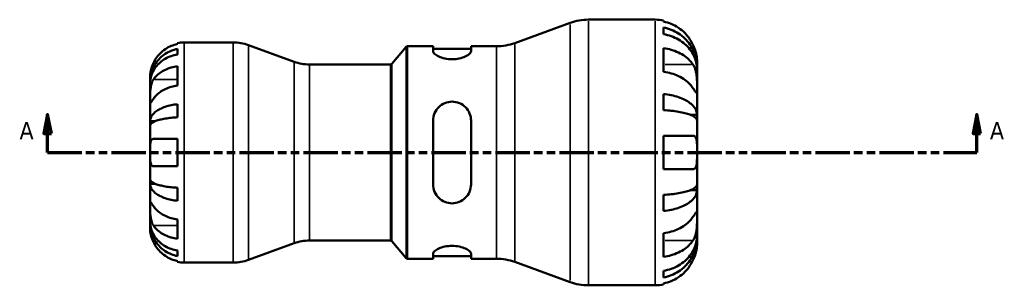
# Model space of a CAD drawing. Header units: millimetres. Extents: x 0 to 903, y -173 to 594.
# Tile 5 of 8: x 296 to 555, y 228 to 298. Entities that reach past the tile are written whole.
import ezdxf

# ---------------------------------------------------------------- set-up
doc = ezdxf.new("R2010")
doc.units = ezdxf.units.MM
doc.linetypes.add('DOUBLE_DASH_CHAIN', pattern=[1.2403, 0.6614, -0.0827, 0.1654, -0.0827, 0.1654, -0.0827])
for name, color, linetype, lineweight in [('Section Line (ANSI)', 7, 'DOUBLE_DASH_CHAIN', 70), ('Visible (ANSI)', 7, 'Continuous', 50), ('Visible Narrow (ANSI)', 7, 'Continuous', 35)]:
    doc.layers.add(name, color=color, linetype=linetype, lineweight=lineweight)
doc.styles.add('Label Text (ANSI)', font='tahoma.ttf')

# ---------------------------------------------------------------- blocks, each defined once
blk = doc.blocks.new('2dTransSection0')
at = {"layer": 'Section Line (ANSI)', "linetype": 'Continuous'}
for p, q in [((303.03, 273.43), (302.03, 268.43)), ((303.03, 268.43), (303.03, 273.43)), ((304.03, 268.43), (303.03, 273.43)), ((547.69, 273.43), (546.69, 268.43)), ((547.69, 268.43), (547.69, 273.43)), ((548.69, 268.43), (547.69, 273.43)), ((302.03, 268.43), (304.03, 268.43)), ((303.03, 263.43), (303.03, 268.43)), ((546.69, 268.43), (548.69, 268.43)), ((547.69, 263.43), (547.69, 268.43)), ((303.03, 263.43), (311.78, 263.43)), ((538.94, 263.43), (547.69, 263.43))]:
    blk.add_line(p, q, dxfattribs=at)
at = {"layer": 'Section Line (ANSI)', "linetype": 'DOUBLE_DASH_CHAIN', "ltscale": 13.586359}
blk.add_line((303.03, 263.43), (547.69, 263.43), dxfattribs=at)
at = {"layer": 'Section Line (ANSI)', "linetype": 'Continuous', "flags": 128}
for points in [[(304.03, 268.43), (303.03, 273.43), (302.03, 268.43), (304.03, 268.43)], [(548.69, 268.43), (547.69, 273.43), (546.69, 268.43), (548.69, 268.43)]]:
    blk.add_lwpolyline(points, dxfattribs=at)
at = {"layer": 'Section Line (ANSI)'}
for points in [[(304.03, 268.43), (303.03, 273.43), (302.03, 268.43), (304.03, 268.43)], [(548.69, 268.43), (547.69, 273.43), (546.69, 268.43), (548.69, 268.43)]]:
    blk.add_solid(points, dxfattribs=at)
at = {"layer": 'Section Line (ANSI)', "char_height": 4.57, "attachment_point": 7, "style": 'Label Text (ANSI)'}
for insert in [(295.66, 266.93), (551.16, 266.93)]:
    blk.add_mtext('A', dxfattribs=dict(at, insert=insert))

msp = doc.modelspace()

# ---------------------------------------------------------------- linework, layer by layer
at = {"layer": 'Visible (ANSI)'}
for p, q in [((445.42, 298.43), (463.03, 298.43)), ((465.23, 298.21), (465.23, 297.93)), ((426.04, 292.27), (440.63, 297.58)), ((465.23, 296.37), (465.23, 294.6)), ((337.23, 292.02), (337.23, 292.25)), ((337.23, 289.28), (337.23, 290.71)), ((339.03, 292.43), (351.93, 292.43)), ((367.99, 287.33), (355.9, 291.73)), ((393.68, 286.81), (397.41, 291.25)), ((397.79, 291.43), (404.52, 291.43)), ((404.52, 291.43), (404.52, 290.14)), ((404.52, 290.73), (414.52, 290.73)), ((414.52, 291.43), (421.25, 291.43)), ((414.52, 290.14), (414.52, 291.43)), ((465.23, 290.93), (465.23, 284.71)), ((337.23, 281.1), (337.23, 286.19)), ((371.95, 286.63), (393.3, 286.63)), ((474.03, 285.89), (474.01, 285.89)), ((474.03, 285.89), (474.03, 287.43)), ((474.03, 285.28), (474.03, 285.89)), ((474.03, 280.4), (474.03, 285.28)), ((330.03, 282.14), (330.03, 283.43)), ((330.03, 281.65), (330.03, 282.14)), ((330.03, 282.14), (330.05, 282.14)), ((330.03, 277.57), (330.03, 281.65)), ((474.03, 273.35), (474.03, 280.4)), ((330.03, 271.67), (330.03, 277.57)), ((465.23, 278.84), (465.23, 274.58)), ((337.23, 272.7), (337.23, 276.16)), ((474.03, 273.35), (472.33, 273.35)), ((474.03, 271.87), (474.03, 273.35)), ((330.03, 270.49), (330.03, 271.67)), ((330.03, 271.67), (331.36, 271.67)), ((330.03, 263.43), (330.03, 270.49)), ((404.52, 271.83), (404.52, 255.03)), ((414.52, 255.03), (414.52, 271.83)), ((474.03, 263.43), (474.03, 271.87)), ((330.91, 267.03), (337.23, 267.03)), ((337.23, 259.83), (337.23, 267.03)), ((465.23, 267.83), (465.23, 259.03)), ((465.23, 267.83), (472.96, 267.83)), ((330.03, 256.37), (330.03, 263.43)), ((474.03, 254.99), (474.03, 263.43)), ((337.23, 259.83), (330.91, 259.83)), ((472.96, 259.03), (465.23, 259.03)), ((330.03, 255.19), (330.03, 256.37)), ((330.03, 249.29), (330.03, 255.19)), ((330.03, 255.19), (331.36, 255.19)), ((337.23, 250.69), (337.23, 254.15)), ((474.03, 253.51), (474.03, 254.99)), ((465.23, 252.28), (465.23, 248.02)), ((474.03, 253.51), (472.33, 253.51)), ((474.03, 246.46), (474.03, 253.51)), ((330.03, 245.2), (330.03, 249.29)), ((474.03, 241.57), (474.03, 246.46)), ((330.03, 244.71), (330.03, 245.2)), ((330.03, 243.43), (330.03, 244.71)), ((330.03, 244.71), (330.05, 244.71)), ((337.23, 240.66), (337.23, 245.76)), ((465.23, 242.14), (465.23, 235.92)), ((474.03, 240.96), (474.03, 241.57)), ((367.99, 239.53), (355.9, 235.13)), ((371.95, 240.23), (393.3, 240.23)), ((393.68, 240.05), (397.41, 235.61)), ((474.03, 240.96), (474.01, 240.96)), ((474.03, 239.43), (474.03, 240.96)), ((337.23, 236.14), (337.23, 237.58)), ((404.52, 236.72), (404.52, 235.43)), ((404.52, 236.13), (414.52, 236.13)), ((414.52, 235.43), (414.52, 236.72)), ((337.23, 234.61), (337.23, 234.83)), ((339.03, 234.43), (351.93, 234.43)), ((397.79, 235.43), (404.52, 235.43)), ((414.52, 235.43), (421.25, 235.43)), ((426.04, 234.58), (440.63, 229.27)), ((465.23, 232.25), (465.23, 230.49)), ((445.42, 228.43), (463.03, 228.43)), ((465.23, 228.93), (465.23, 228.65))]:
    msp.add_line(p, q, dxfattribs=at)
for centre, radius, start, end in [((445.42, 284.43), 14, 90, 110), ((463.03, 287.43), 11, 78.463, 90), ((339.03, 283.43), 9, 90, 101.537), ((351.93, 280.83), 11.6, 70, 90), ((397.79, 290.93), 0.5, 90, 140), ((421.25, 305.43), 14, 270, 290), ((371.95, 298.23), 11.6, 250, 270), ((393.3, 287.13), 0.5, 270, 320), ((371.95, 228.63), 11.6, 90, 110), ((393.3, 239.73), 0.5, 40, 90), ((339.03, 243.43), 9, 258.463, 270), ((351.93, 246.03), 11.6, 270, 290), ((397.79, 235.93), 0.5, 220, 270), ((421.25, 221.43), 14, 70, 90), ((445.42, 242.43), 14, 250, 270), ((463.03, 239.43), 11, 270, 281.537)]:
    msp.add_arc(centre, radius, start, end, dxfattribs=at)
for points, knots in [([(472.96, 291.83), (472.74, 292.3), (472.47, 292.78), (471.76, 293.85), (471.28, 294.43), (470.32, 295.4), (469.74, 295.88), (468.51, 296.7), (467.86, 297.05), (466.62, 297.56), (465.94, 297.78), (465.23, 297.93)], [5.4153812, 5.4153812, 5.4153812, 5.4153812, 5.5657089, 5.5657089, 5.7709478, 5.7709478, 5.9747379, 5.9747379, 6.1785281, 6.1785281, 6.3757532, 6.3757532, 6.3757532, 6.3757532]), ([(465.23, 296.37), (465.94, 296.23), (466.63, 296.02), (467.87, 295.52), (468.52, 295.19), (469.76, 294.39), (470.33, 293.93), (471.29, 293), (471.76, 292.44), (472.59, 291.25), (472.93, 290.61), (473.45, 289.39), (473.68, 288.69), (473.97, 287.28), (474.03, 286.56), (474.03, 285.89)], [0.208689, 0.208689, 0.208689, 0.208689, 0.406819, 0.406819, 0.610505, 0.610505, 0.81419, 0.81419, 1.018356, 1.018356, 1.222522, 1.222522, 1.427457, 1.427457, 1.632392, 1.632392, 1.632392, 1.632392]), ([(474.03, 285.28), (474.03, 285.87), (473.97, 286.51), (473.68, 287.77), (473.45, 288.39), (472.93, 289.47), (472.59, 290.04), (471.76, 291.11), (471.29, 291.6), (470.33, 292.43), (469.76, 292.84), (468.52, 293.55), (467.87, 293.85), (466.63, 294.29), (465.94, 294.48), (465.23, 294.6)], [4.906007, 4.906007, 4.906007, 4.906007, 5.110942, 5.110942, 5.315877, 5.315877, 5.520043, 5.520043, 5.724209, 5.724209, 5.927895, 5.927895, 6.13158, 6.13158, 6.32971, 6.32971, 6.32971, 6.32971]), ([(330.03, 282.14), (330.03, 282.68), (330.09, 283.27), (330.33, 284.43), (330.51, 284.99), (330.93, 285.99), (331.21, 286.52), (331.89, 287.49), (332.28, 287.95), (333.06, 288.71), (333.53, 289.09), (334.54, 289.74), (335.08, 290.02), (336.09, 290.42), (336.66, 290.6), (337.23, 290.71)], [4.014251, 4.014251, 4.014251, 4.014251, 4.181786, 4.181786, 4.349321, 4.349321, 4.516213, 4.516213, 4.683105, 4.683105, 4.849928, 4.849928, 5.016752, 5.016752, 5.179175, 5.179175, 5.179175, 5.179175]), ([(337.23, 292.02), (336.66, 291.9), (336.1, 291.72), (335.09, 291.3), (334.55, 291.02), (333.54, 290.34), (333.08, 289.95), (332.29, 289.16), (331.9, 288.69), (331.31, 287.81), (331.09, 287.42), (330.91, 287.03)], [0.1707531, 0.1707531, 0.1707531, 0.1707531, 0.3321515, 0.3321515, 0.4988882, 0.4988882, 0.6656248, 0.6656248, 0.8335114, 0.8335114, 0.9568737, 0.9568737, 0.9568737, 0.9568737]), ([(465.23, 290.93), (465.94, 290.83), (466.62, 290.68), (467.86, 290.31), (468.51, 290.07), (469.74, 289.48), (470.32, 289.15), (471.28, 288.46), (471.76, 288.05), (472.47, 287.29), (472.74, 286.95), (472.96, 286.62)], [0.2086985, 0.2086985, 0.2086985, 0.2086985, 0.4059235, 0.4059235, 0.6097137, 0.6097137, 0.8135039, 0.8135039, 1.0187427, 1.0187427, 1.1690704, 1.1690704, 1.1690704, 1.1690704]), ([(474.03, 287.43), (474.03, 287.43), (474.03, 287.47), (474.03, 287.65), (474.03, 287.79), (474, 288.26), (473.96, 288.62), (473.82, 289.36), (473.74, 289.68), (473.58, 290.25), (473.51, 290.47), (473.36, 290.9), (473.27, 291.11), (473.12, 291.49), (473.04, 291.66), (472.96, 291.83)], [0, 0, 0, 0, 0.1067247, 0.1067247, 0.2239543, 0.2239543, 0.3931837, 0.3931837, 0.5089935, 0.5089935, 0.5826276, 0.5826276, 0.6499523, 0.6499523, 0.7050415, 0.7050415, 0.7050415, 0.7050415]), ([(337.23, 289.28), (336.66, 289.18), (336.09, 289.02), (335.08, 288.66), (334.54, 288.42), (333.53, 287.83), (333.06, 287.5), (332.28, 286.82), (331.89, 286.41), (331.21, 285.54), (330.93, 285.08), (330.51, 284.19), (330.33, 283.69), (330.09, 282.66), (330.03, 282.13), (330.03, 281.65)], [0.170753, 0.170753, 0.170753, 0.170753, 0.333177, 0.333177, 0.5, 0.5, 0.666823, 0.666823, 0.833715, 0.833715, 1.000607, 1.000607, 1.168142, 1.168142, 1.335677, 1.335677, 1.335677, 1.335677]), ([(414.52, 290.14), (414.52, 289.93), (414.39, 289.69), (413.86, 289.2), (413.47, 288.94), (412.58, 288.53), (412.03, 288.34), (410.82, 288.08), (410.15, 288.01), (408.89, 288.01), (408.23, 288.08), (407.02, 288.34), (406.47, 288.53), (405.58, 288.94), (405.18, 289.2), (404.66, 289.69), (404.52, 289.93), (404.52, 290.14)], [0.763951, 0.763951, 0.763951, 0.763951, 0.967272, 0.967272, 1.170594, 1.170594, 1.359708, 1.359708, 1.548822, 1.548822, 1.737935, 1.737935, 1.927049, 1.927049, 2.130371, 2.130371, 2.333692, 2.333692, 2.333692, 2.333692]), ([(330.91, 287.03), (330.84, 286.88), (330.78, 286.74), (330.63, 286.38), (330.55, 286.17), (330.4, 285.73), (330.33, 285.5), (330.2, 284.98), (330.15, 284.69), (330.06, 284.13), (330.05, 283.88), (330.03, 283.52), (330.03, 283.43), (330.03, 283.43)], [-0.5764765, -0.5764765, -0.5764765, -0.5764765, -0.5296868, -0.5296868, -0.4605403, -0.4605403, -0.385624, -0.385624, -0.2773083, -0.2773083, -0.1425809, -0.1425809, 0, 0, 0, 0]), ([(330.91, 282.66), (331.09, 282.93), (331.31, 283.21), (331.9, 283.84), (332.29, 284.17), (333.08, 284.73), (333.54, 285.01), (334.55, 285.48), (335.09, 285.68), (336.1, 285.98), (336.66, 286.11), (337.23, 286.19)], [4.427884, 4.427884, 4.427884, 4.427884, 4.5512464, 4.5512464, 4.7191329, 4.7191329, 4.8858696, 4.8858696, 5.0526063, 5.0526063, 5.2140047, 5.2140047, 5.2140047, 5.2140047]), ([(472.96, 286.62), (473.03, 286.51), (473.1, 286.39), (473.29, 286.05), (473.4, 285.81), (473.59, 285.29), (473.67, 285.01), (473.83, 284.3), (473.9, 283.87), (474, 282.89), (474.02, 282.34), (474.04, 281.3), (474.03, 280.81), (474.03, 280.4)], [-0.7089749, -0.7089749, -0.7089749, -0.7089749, -0.6572436, -0.6572436, -0.5660685, -0.5660685, -0.471462, -0.471462, -0.3401437, -0.3401437, -0.1744989, -0.1744989, 0, 0, 0, 0]), ([(330.03, 277.57), (330.03, 277.75), (330.03, 277.96), (330.04, 278.41), (330.04, 278.66), (330.05, 279.28), (330.07, 279.67), (330.15, 280.42), (330.2, 280.78), (330.34, 281.37), (330.41, 281.6), (330.56, 282.02), (330.65, 282.22), (330.8, 282.49), (330.85, 282.58), (330.91, 282.66)], [0, 0, 0, 0, 0.0777495, 0.0777495, 0.1608191, 0.1608191, 0.277838, 0.277838, 0.3882896, 0.3882896, 0.4654296, 0.4654296, 0.5403543, 0.5403543, 0.579532, 0.579532, 0.579532, 0.579532]), ([(472.96, 280.4), (472.74, 280.73), (472.47, 281.07), (471.76, 281.83), (471.28, 282.24), (470.32, 282.92), (469.74, 283.26), (468.51, 283.85), (467.86, 284.09), (466.62, 284.45), (465.94, 284.61), (465.23, 284.71)], [5.4153859, 5.4153859, 5.4153859, 5.4153859, 5.5657136, 5.5657136, 5.7709525, 5.7709525, 5.9747426, 5.9747426, 6.1785328, 6.1785328, 6.3757579, 6.3757579, 6.3757579, 6.3757579]), ([(337.23, 281.1), (336.66, 281.02), (336.09, 280.89), (335.08, 280.59), (334.54, 280.39), (333.53, 279.91), (333.06, 279.63), (332.28, 279.07), (331.89, 278.74), (331.31, 278.12), (331.09, 277.84), (330.91, 277.57)], [0.1707715, 0.1707715, 0.1707715, 0.1707715, 0.3331032, 0.3331032, 0.5003213, 0.5003213, 0.6675394, 0.6675394, 0.8349518, 0.8349518, 0.9568711, 0.9568711, 0.9568711, 0.9568711]), ([(474.03, 280.4), (474.03, 280.17), (474.03, 279.98), (474.03, 279.62), (474.03, 279.48), (474.01, 279.2), (473.99, 279.12), (473.9, 279.1), (473.83, 279.16), (473.66, 279.37), (473.58, 279.48), (473.39, 279.76), (473.28, 279.92), (473.1, 280.19), (473.03, 280.29), (472.96, 280.4)], [0, 0, 0, 0, 0.0945936, 0.0945936, 0.1956571, 0.1956571, 0.3386094, 0.3386094, 0.4734345, 0.4734345, 0.5676119, 0.5676119, 0.6591285, 0.6591285, 0.7083953, 0.7083953, 0.7083953, 0.7083953]), ([(330.91, 277.57), (330.85, 277.48), (330.79, 277.4), (330.64, 277.17), (330.56, 277.04), (330.4, 276.82), (330.33, 276.72), (330.2, 276.56), (330.15, 276.51), (330.06, 276.52), (330.05, 276.61), (330.03, 276.97), (330.03, 277.23), (330.03, 277.57)], [-0.5800481, -0.5800481, -0.5800481, -0.5800481, -0.5384523, -0.5384523, -0.4638379, -0.4638379, -0.3862639, -0.3862639, -0.2784027, -0.2784027, -0.1427791, -0.1427791, 0, 0, 0, 0]), ([(465.23, 278.84), (465.94, 278.76), (466.63, 278.65), (467.87, 278.39), (468.52, 278.22), (469.76, 277.8), (470.33, 277.56), (471.29, 277.07), (471.76, 276.78), (472.59, 276.15), (472.93, 275.82), (473.45, 275.18), (473.68, 274.81), (473.97, 274.07), (474.03, 273.69), (474.03, 273.35)], [0.208689, 0.208689, 0.208689, 0.208689, 0.406819, 0.406819, 0.610505, 0.610505, 0.81419, 0.81419, 1.018356, 1.018356, 1.222522, 1.222522, 1.427457, 1.427457, 1.632392, 1.632392, 1.632392, 1.632392]), ([(330.03, 271.67), (330.03, 271.95), (330.09, 272.26), (330.33, 272.87), (330.51, 273.17), (330.93, 273.69), (331.22, 273.96), (331.89, 274.48), (332.28, 274.72), (333.07, 275.11), (333.53, 275.31), (334.54, 275.65), (335.08, 275.8), (336.09, 276.01), (336.66, 276.1), (337.23, 276.16)], [4.014251, 4.014251, 4.014251, 4.014251, 4.181955, 4.181955, 4.349659, 4.349659, 4.516719, 4.516719, 4.683779, 4.683779, 4.850433, 4.850433, 5.017088, 5.017088, 5.179182, 5.179182, 5.179182, 5.179182]), ([(404.52, 271.83), (404.52, 272.47), (404.66, 273.16), (405.18, 274.4), (405.58, 274.97), (406.47, 275.83), (407.02, 276.2), (408.23, 276.7), (408.89, 276.83), (409.52, 276.83), (410.17, 276.83), (410.85, 276.7), (412.08, 276.18), (412.63, 275.79), (413.51, 274.92), (413.89, 274.36), (414.4, 273.13), (414.52, 272.46), (414.52, 271.83)], [-0.784871, -0.784871, -0.784871, -0.784871, -0.581549, -0.581549, -0.378228, -0.378228, -0.189114, -0.189114, 0, 0, 0, 0.193179, 0.193179, 0.386357, 0.386357, 0.585638, 0.585638, 0.784918, 0.784918, 0.784918, 0.784918]), ([(337.23, 272.7), (336.66, 272.67), (336.09, 272.63), (335.08, 272.52), (334.54, 272.45), (333.53, 272.28), (333.06, 272.18), (332.28, 271.99), (331.89, 271.87), (331.21, 271.62), (330.93, 271.48), (330.51, 271.22), (330.33, 271.08), (330.09, 270.78), (330.03, 270.63), (330.03, 270.49)], [0.170753, 0.170753, 0.170753, 0.170753, 0.333177, 0.333177, 0.5, 0.5, 0.666823, 0.666823, 0.833715, 0.833715, 1.000607, 1.000607, 1.168142, 1.168142, 1.335677, 1.335677, 1.335677, 1.335677]), ([(474.03, 271.87), (474.03, 272.04), (473.97, 272.23), (473.68, 272.59), (473.45, 272.77), (472.93, 273.09), (472.59, 273.25), (471.76, 273.56), (471.29, 273.7), (470.33, 273.95), (469.76, 274.06), (468.52, 274.27), (467.87, 274.36), (466.63, 274.49), (465.94, 274.54), (465.23, 274.58)], [4.906007, 4.906007, 4.906007, 4.906007, 5.110942, 5.110942, 5.315877, 5.315877, 5.520043, 5.520043, 5.724209, 5.724209, 5.927895, 5.927895, 6.13158, 6.13158, 6.32971, 6.32971, 6.32971, 6.32971]), ([(330.03, 263.43), (330.03, 263.71), (330.03, 263.99), (330.04, 264.56), (330.04, 264.84), (330.06, 265.5), (330.09, 265.86), (330.19, 266.38), (330.26, 266.56), (330.43, 266.84), (330.53, 266.93), (330.74, 267.01), (330.82, 267.03), (330.91, 267.03)], [0, 0, 0, 0, 0.0846147, 0.0846147, 0.1743424, 0.1743424, 0.3108876, 0.3108876, 0.4142718, 0.4142718, 0.5166571, 0.5166571, 0.5800547, 0.5800547, 0.5800547, 0.5800547]), ([(472.96, 267.83), (473.04, 267.83), (473.12, 267.82), (473.31, 267.76), (473.41, 267.71), (473.59, 267.54), (473.67, 267.42), (473.83, 267.07), (473.9, 266.8), (474, 266.09), (474.02, 265.63), (474.04, 264.58), (474.03, 264.01), (474.03, 263.43)], [-0.7047263, -0.7047263, -0.7047263, -0.7047263, -0.6477837, -0.6477837, -0.5621686, -0.5621686, -0.4706532, -0.4706532, -0.3388497, -0.3388497, -0.1742634, -0.1742634, 0, 0, 0, 0]), ([(330.91, 259.83), (330.78, 259.83), (330.67, 259.86), (330.46, 259.99), (330.36, 260.1), (330.21, 260.42), (330.15, 260.64), (330.07, 261.22), (330.05, 261.61), (330.03, 262.48), (330.03, 262.95), (330.03, 263.43)], [-0.5801058, -0.5801058, -0.5801058, -0.5801058, -0.4909712, -0.4909712, -0.3911055, -0.3911055, -0.2831843, -0.2831843, -0.1428878, -0.1428878, 0, 0, 0, 0]), ([(474.03, 263.43), (474.03, 263.09), (474.03, 262.76), (474.03, 262.08), (474.03, 261.75), (474, 260.92), (473.97, 260.47), (473.84, 259.84), (473.77, 259.62), (473.6, 259.34), (473.52, 259.24), (473.32, 259.1), (473.21, 259.05), (473.05, 259.03), (473.01, 259.03), (472.96, 259.03)], [-3.0542125, -3.0542125, -3.0542125, -3.0542125, -2.9540877, -2.9540877, -2.8458866, -2.8458866, -2.6737328, -2.6737328, -2.553592, -2.553592, -2.4648482, -2.4648482, -2.3739592, -2.3739592, -2.3419352, -2.3419352, -2.3419352, -2.3419352]), ([(330.03, 256.37), (330.03, 256.23), (330.09, 256.08), (330.33, 255.78), (330.51, 255.63), (330.93, 255.37), (331.22, 255.24), (331.89, 254.98), (332.28, 254.87), (333.07, 254.67), (333.53, 254.57), (334.54, 254.4), (335.08, 254.33), (336.09, 254.23), (336.66, 254.18), (337.23, 254.15)], [4.014251, 4.014251, 4.014251, 4.014251, 4.181955, 4.181955, 4.349659, 4.349659, 4.516719, 4.516719, 4.683779, 4.683779, 4.850433, 4.850433, 5.017088, 5.017088, 5.179182, 5.179182, 5.179182, 5.179182]), ([(337.23, 250.69), (336.66, 250.75), (336.09, 250.84), (335.08, 251.06), (334.54, 251.2), (333.53, 251.54), (333.07, 251.74), (332.28, 252.14), (331.89, 252.38), (331.22, 252.89), (330.93, 253.17), (330.51, 253.69), (330.33, 253.99), (330.09, 254.59), (330.03, 254.9), (330.03, 255.19)], [0.170746, 0.170746, 0.170746, 0.170746, 0.33284, 0.33284, 0.499494, 0.499494, 0.666149, 0.666149, 0.833209, 0.833209, 1.000269, 1.000269, 1.167973, 1.167973, 1.335677, 1.335677, 1.335677, 1.335677]), ([(414.52, 255.03), (414.52, 254.38), (414.39, 253.7), (413.86, 252.45), (413.47, 251.89), (412.58, 251.02), (412.03, 250.65), (410.82, 250.15), (410.15, 250.03), (408.89, 250.03), (408.23, 250.15), (407.02, 250.65), (406.47, 251.02), (405.58, 251.89), (405.18, 252.45), (404.66, 253.7), (404.52, 254.38), (404.52, 255.03)], [0.763951, 0.763951, 0.763951, 0.763951, 0.967272, 0.967272, 1.170594, 1.170594, 1.359708, 1.359708, 1.548822, 1.548822, 1.737935, 1.737935, 1.927049, 1.927049, 2.130371, 2.130371, 2.333692, 2.333692, 2.333692, 2.333692]), ([(465.23, 252.28), (465.94, 252.31), (466.63, 252.37), (467.87, 252.5), (468.52, 252.58), (469.76, 252.79), (470.33, 252.91), (471.29, 253.15), (471.76, 253.29), (472.59, 253.6), (472.93, 253.77), (473.45, 254.08), (473.68, 254.26), (473.97, 254.63), (474.03, 254.82), (474.03, 254.99)], [0.208689, 0.208689, 0.208689, 0.208689, 0.406819, 0.406819, 0.610505, 0.610505, 0.81419, 0.81419, 1.018356, 1.018356, 1.222522, 1.222522, 1.427457, 1.427457, 1.632392, 1.632392, 1.632392, 1.632392]), ([(474.03, 253.51), (474.03, 253.16), (473.97, 252.78), (473.68, 252.04), (473.45, 251.68), (472.93, 251.04), (472.59, 250.7), (471.76, 250.08), (471.29, 249.79), (470.33, 249.3), (469.76, 249.06), (468.52, 248.64), (467.87, 248.46), (466.63, 248.2), (465.94, 248.09), (465.23, 248.02)], [4.906007, 4.906007, 4.906007, 4.906007, 5.110942, 5.110942, 5.315877, 5.315877, 5.520043, 5.520043, 5.724209, 5.724209, 5.927895, 5.927895, 6.13158, 6.13158, 6.32971, 6.32971, 6.32971, 6.32971]), ([(330.03, 249.29), (330.03, 249.47), (330.03, 249.63), (330.04, 249.92), (330.04, 250.04), (330.05, 250.26), (330.07, 250.33), (330.15, 250.35), (330.2, 250.3), (330.34, 250.12), (330.41, 250.03), (330.56, 249.8), (330.65, 249.67), (330.8, 249.45), (330.85, 249.37), (330.91, 249.29)], [0, 0, 0, 0, 0.0777495, 0.0777495, 0.1608191, 0.1608191, 0.277838, 0.277838, 0.3882896, 0.3882896, 0.4654296, 0.4654296, 0.5403543, 0.5403543, 0.579532, 0.579532, 0.579532, 0.579532]), ([(330.91, 244.19), (330.85, 244.28), (330.79, 244.38), (330.64, 244.65), (330.56, 244.85), (330.4, 245.28), (330.33, 245.51), (330.2, 246.09), (330.15, 246.44), (330.06, 247.25), (330.05, 247.69), (330.03, 248.55), (330.03, 248.95), (330.03, 249.29)], [-0.5800481, -0.5800481, -0.5800481, -0.5800481, -0.5384523, -0.5384523, -0.4638379, -0.4638379, -0.3862639, -0.3862639, -0.2784027, -0.2784027, -0.1427791, -0.1427791, 0, 0, 0, 0]), ([(330.91, 249.29), (331.09, 249.01), (331.31, 248.73), (331.9, 248.11), (332.29, 247.78), (333.08, 247.22), (333.54, 246.94), (334.55, 246.46), (335.09, 246.26), (336.1, 245.96), (336.66, 245.84), (337.23, 245.76)], [4.427884, 4.427884, 4.427884, 4.427884, 4.5512464, 4.5512464, 4.7191329, 4.7191329, 4.8858696, 4.8858696, 5.0526063, 5.0526063, 5.2140047, 5.2140047, 5.2140047, 5.2140047]), ([(465.23, 242.14), (465.94, 242.25), (466.62, 242.4), (467.86, 242.76), (468.51, 243.01), (469.74, 243.59), (470.32, 243.93), (471.28, 244.61), (471.76, 245.02), (472.47, 245.78), (472.74, 246.12), (472.96, 246.46)], [0.2086985, 0.2086985, 0.2086985, 0.2086985, 0.4059235, 0.4059235, 0.6097137, 0.6097137, 0.8135039, 0.8135039, 1.0187427, 1.0187427, 1.1690704, 1.1690704, 1.1690704, 1.1690704]), ([(472.96, 246.46), (473.03, 246.57), (473.1, 246.67), (473.29, 246.95), (473.4, 247.11), (473.59, 247.38), (473.67, 247.49), (473.83, 247.69), (473.9, 247.75), (474, 247.74), (474.02, 247.62), (474.04, 247.19), (474.03, 246.87), (474.03, 246.46)], [-0.7089749, -0.7089749, -0.7089749, -0.7089749, -0.6572436, -0.6572436, -0.5660685, -0.5660685, -0.471462, -0.471462, -0.3401437, -0.3401437, -0.1744989, -0.1744989, 0, 0, 0, 0]), ([(474.03, 246.46), (474.03, 246.23), (474.03, 245.99), (474.03, 245.44), (474.03, 245.14), (474.01, 244.37), (473.99, 243.9), (473.9, 242.98), (473.83, 242.54), (473.66, 241.82), (473.58, 241.54), (473.39, 241.02), (473.28, 240.79), (473.1, 240.45), (473.03, 240.34), (472.96, 240.23)], [0, 0, 0, 0, 0.0945936, 0.0945936, 0.1956571, 0.1956571, 0.3386094, 0.3386094, 0.4734345, 0.4734345, 0.5676119, 0.5676119, 0.6591285, 0.6591285, 0.7083953, 0.7083953, 0.7083953, 0.7083953]), ([(330.03, 245.2), (330.03, 244.72), (330.09, 244.2), (330.33, 243.17), (330.51, 242.66), (330.93, 241.78), (331.21, 241.31), (331.89, 240.44), (332.28, 240.04), (333.06, 239.36), (333.53, 239.02), (334.54, 238.44), (335.08, 238.19), (336.09, 237.83), (336.66, 237.68), (337.23, 237.58)], [4.014251, 4.014251, 4.014251, 4.014251, 4.181786, 4.181786, 4.349321, 4.349321, 4.516213, 4.516213, 4.683105, 4.683105, 4.849928, 4.849928, 5.016752, 5.016752, 5.179175, 5.179175, 5.179175, 5.179175]), ([(337.23, 236.14), (336.66, 236.26), (336.09, 236.43), (335.08, 236.84), (334.54, 237.11), (333.53, 237.77), (333.06, 238.14), (332.28, 238.91), (331.89, 239.36), (331.21, 240.34), (330.93, 240.86), (330.51, 241.86), (330.33, 242.43), (330.09, 243.58), (330.03, 244.17), (330.03, 244.71)], [0.170753, 0.170753, 0.170753, 0.170753, 0.333177, 0.333177, 0.5, 0.5, 0.666823, 0.666823, 0.833715, 0.833715, 1.000607, 1.000607, 1.168142, 1.168142, 1.335677, 1.335677, 1.335677, 1.335677]), ([(337.23, 240.66), (336.66, 240.75), (336.09, 240.87), (335.08, 241.17), (334.54, 241.38), (333.53, 241.86), (333.06, 242.13), (332.28, 242.69), (331.89, 243.03), (331.31, 243.65), (331.09, 243.92), (330.91, 244.19)], [0.1707715, 0.1707715, 0.1707715, 0.1707715, 0.3331032, 0.3331032, 0.5003213, 0.5003213, 0.6675394, 0.6675394, 0.8349518, 0.8349518, 0.9568711, 0.9568711, 0.9568711, 0.9568711]), ([(330.03, 243.43), (330.03, 243.43), (330.03, 243.39), (330.04, 243.26), (330.04, 243.15), (330.06, 242.79), (330.09, 242.5), (330.2, 241.91), (330.26, 241.64), (330.39, 241.15), (330.46, 240.93), (330.62, 240.49), (330.71, 240.26), (330.84, 239.97), (330.88, 239.9), (330.91, 239.83)], [-2.4991326, -2.4991326, -2.4991326, -2.4991326, -2.4150544, -2.4150544, -2.3238473, -2.3238473, -2.1841143, -2.1841143, -2.0867477, -2.0867477, -2.0144067, -2.0144067, -1.9399427, -1.9399427, -1.916375, -1.916375, -1.916375, -1.916375]), ([(465.23, 232.25), (465.94, 232.37), (466.63, 232.56), (467.87, 233), (468.52, 233.3), (469.76, 234.01), (470.33, 234.42), (471.29, 235.25), (471.76, 235.75), (472.59, 236.81), (472.93, 237.38), (473.45, 238.47), (473.68, 239.08), (473.97, 240.34), (474.03, 240.98), (474.03, 241.57)], [0.208689, 0.208689, 0.208689, 0.208689, 0.406819, 0.406819, 0.610505, 0.610505, 0.81419, 0.81419, 1.018356, 1.018356, 1.222522, 1.222522, 1.427457, 1.427457, 1.632392, 1.632392, 1.632392, 1.632392]), ([(330.91, 239.83), (331.09, 239.44), (331.31, 239.05), (331.9, 238.17), (332.29, 237.69), (333.08, 236.9), (333.54, 236.51), (334.55, 235.83), (335.09, 235.55), (336.1, 235.13), (336.66, 234.95), (337.23, 234.83)], [4.427884, 4.427884, 4.427884, 4.427884, 4.5512464, 4.5512464, 4.7191329, 4.7191329, 4.8858696, 4.8858696, 5.0526063, 5.0526063, 5.2140047, 5.2140047, 5.2140047, 5.2140047]), ([(404.52, 236.72), (404.52, 236.92), (404.66, 237.16), (405.18, 237.66), (405.58, 237.91), (406.47, 238.32), (407.02, 238.51), (408.23, 238.77), (408.89, 238.84), (409.52, 238.84), (410.17, 238.84), (410.85, 238.77), (412.08, 238.5), (412.63, 238.3), (413.51, 237.89), (413.89, 237.64), (414.4, 237.15), (414.52, 236.92), (414.52, 236.72)], [-0.784871, -0.784871, -0.784871, -0.784871, -0.581549, -0.581549, -0.378228, -0.378228, -0.189114, -0.189114, 0, 0, 0, 0.193179, 0.193179, 0.386357, 0.386357, 0.585638, 0.585638, 0.784918, 0.784918, 0.784918, 0.784918]), ([(474.03, 240.96), (474.03, 240.3), (473.97, 239.58), (473.68, 238.16), (473.45, 237.47), (472.93, 236.25), (472.59, 235.61), (471.76, 234.41), (471.29, 233.86), (470.33, 232.93), (469.76, 232.46), (468.52, 231.67), (467.87, 231.33), (466.63, 230.84), (465.94, 230.62), (465.23, 230.49)], [4.906007, 4.906007, 4.906007, 4.906007, 5.110942, 5.110942, 5.315877, 5.315877, 5.520043, 5.520043, 5.724209, 5.724209, 5.927895, 5.927895, 6.13158, 6.13158, 6.32971, 6.32971, 6.32971, 6.32971]), ([(472.96, 240.23), (472.74, 239.9), (472.47, 239.56), (471.76, 238.8), (471.28, 238.39), (470.32, 237.71), (469.74, 237.37), (468.51, 236.79), (467.86, 236.54), (466.62, 236.18), (465.94, 236.02), (465.23, 235.92)], [5.4153859, 5.4153859, 5.4153859, 5.4153859, 5.5657136, 5.5657136, 5.7709525, 5.7709525, 5.9747426, 5.9747426, 6.1785328, 6.1785328, 6.3757579, 6.3757579, 6.3757579, 6.3757579]), ([(472.96, 235.03), (473.04, 235.2), (473.12, 235.38), (473.31, 235.82), (473.41, 236.08), (473.59, 236.63), (473.67, 236.9), (473.83, 237.54), (473.9, 237.89), (474, 238.57), (474.02, 238.88), (474.04, 239.31), (474.03, 239.43), (474.03, 239.43)], [-0.7047263, -0.7047263, -0.7047263, -0.7047263, -0.6477837, -0.6477837, -0.5621686, -0.5621686, -0.4706532, -0.4706532, -0.3388497, -0.3388497, -0.1742634, -0.1742634, 0, 0, 0, 0]), ([(465.23, 228.93), (465.94, 229.07), (466.62, 229.29), (467.86, 229.8), (468.51, 230.15), (469.74, 230.98), (470.32, 231.46), (471.28, 232.42), (471.76, 233), (472.47, 234.08), (472.74, 234.55), (472.96, 235.03)], [0.2086985, 0.2086985, 0.2086985, 0.2086985, 0.4059235, 0.4059235, 0.6097137, 0.6097137, 0.8135039, 0.8135039, 1.0187427, 1.0187427, 1.1690704, 1.1690704, 1.1690704, 1.1690704])]:
    msp.add_open_spline(points, degree=3, knots=knots, dxfattribs=at)
at = {"layer": 'Visible Narrow (ANSI)'}
for p, q in [((440.63, 229.69), (440.63, 297.16)), ((445.42, 298), (445.42, 228.86)), ((463.03, 228.86), (463.03, 298)), ((339.03, 234.78), (339.03, 292.07)), ((351.93, 234.78), (351.93, 292.07)), ((355.9, 291.38), (355.9, 235.48)), ((397.41, 235.95), (397.41, 290.91)), ((397.79, 291.08), (397.79, 235.77)), ((421.25, 235.77), (421.25, 291.08)), ((426.04, 291.92), (426.04, 234.94)), ((367.99, 239.82), (367.99, 287.03)), ((371.95, 286.34), (371.95, 240.51)), ((393.3, 240.51), (393.3, 286.34)), ((393.68, 286.52), (393.68, 240.34)), ((472.57, 286.62), (465.62, 286.62)), ((331.23, 282.66), (336.92, 282.66)), ((331.23, 244.19), (336.92, 244.19)), ((472.57, 240.23), (465.62, 240.23))]:
    msp.add_line(p, q, dxfattribs=at)

# ---------------------------------------------------------------- block references
at = {"layer": 'Section Line (ANSI)'}
msp.add_blockref('2dTransSection0', (0, 0), dxfattribs=at)

doc.saveas('drawing.dxf')
